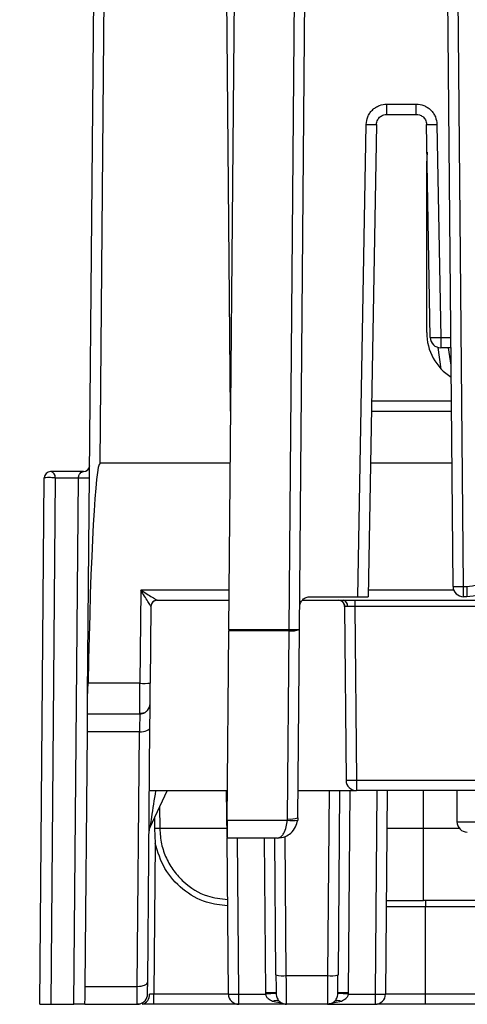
# Model space of a CAD drawing. Extents: x 897.4 to 914.4, y -8.5 to 2.5.
# Tile 51 of 102: x 906.069 to 906.494, y -6.024 to -5.089. Entities that reach past the tile are written whole.
import ezdxf

# ---------------------------------------------------------------- set-up
doc = ezdxf.new("R2010")
doc.units = 0
doc.header["$LTSCALE"] = 4
doc.header["$MEASUREMENT"] = 0
doc.layers.get('0').update_dxf_attribs({"linetype": 'CONTINUOUS'})
doc.layers.get('DEFPOINTS').update_dxf_attribs({"linetype": 'CONTINUOUS'})
doc.layers.add('DIMENSIONS', color=140, linetype='CONTINUOUS')
doc.styles.get("Standard").update_dxf_attribs({"font": 'romans.shx'})
doc.dimstyles.get("Standard").update_dxf_attribs({"dimtxt": 0.15, "dimasz": 0.18, "dimexe": 0.0625, "dimexo": 0.125, "dimgap": 0.0625, "dimtad": 0, "dimtih": 1, "dimtoh": 1, "dimzin": 0, "dimdsep": 46, "dimtxsty": 'Standard', "dimcen": 0, "dimadec": 0, "dimazin": 0, "dimtfac": 1, "dimtofl": 0, "dimtmove": 0, "dimatfit": 3, "dimfxl": 1, "dimtolj": 1, "dimtzin": 0, "dimarcsym": 0})

# ---------------------------------------------------------------- blocks, each defined once
blk = doc.blocks.new('*D4')
at = {"layer": 'DEFPOINTS', "color": 0, "transparency": 16777216}
for p in [(906.75507, -4.02375), (905.46883, -6.02375), (906.08786, -6.02375)]:
    blk.add_point(p, dxfattribs=at)
at = {"layer": 'DIMENSIONS', "color": 0, "lineweight": -2, "transparency": 16777216}
for p, q in [((906.63007, -4.02375), (905.40633, -4.02375)), ((905.46883, -4.20375), (905.46883, -4.70947)), ((905.46883, -5.84375), (905.46883, -5.33804)), ((905.96286, -6.02375), (905.40633, -6.02375))]:
    blk.add_line(p, q, dxfattribs=at)
at = {"layer": 'DIMENSIONS', "color": 0, "transparency": 16777216}
for points in [[(905.43883, -4.20375), (905.49883, -4.20375), (905.46883, -4.02375)], [(905.43883, -5.84375), (905.49883, -5.84375), (905.46883, -6.02375)]]:
    blk.add_solid(points, dxfattribs=at)
at = {"layer": 'DIMENSIONS', "color": 0, "transparency": 16777216, "char_height": 0.15, "attachment_point": 5}
for s, insert in [('\\A1;2.00', (905.46883, -4.88625)), ('\\A1;[50.8]', (905.46883, -5.20054))]:
    blk.add_mtext(s, dxfattribs=dict(at, insert=insert))

msp = doc.modelspace()

# ---------------------------------------------------------------- linework, layer by layer
for p, q in [((906.48014, -5.62718), (906.47173, -4.66343)), ((906.48998, -5.62718), (906.48157, -4.66343)), ((906.26735, -5.66809), (906.27591, -4.6872)), ((906.32453, -5.66809), (906.33309, -4.6872)), ((906.33437, -5.66809), (906.34293, -4.6872)), ((906.13337, -5.73021), (906.14134, -4.81731)), ((906.14513, -5.51037), (906.15118, -4.81723)), ((906.26507, -5.06509), (906.26852, -5.46098)), ((906.41735, -5.16951), (906.44516, -5.16951)), ((906.41735, -5.17926), (906.41735, -5.16951)), ((906.44516, -5.17926), (906.44516, -5.16951)), ((906.41735, -5.17926), (906.44516, -5.17926)), ((906.38985, -5.63694), (906.39767, -5.18885)), ((906.40751, -5.18893), (906.39969, -5.63694)), ((906.45852, -5.39105), (906.455, -5.18893)), ((906.46484, -5.18885), (906.46837, -5.39096)), ((906.45545, -5.21502), (906.45507, -5.22611)), ((906.45507, -5.22611), (906.45507, -5.38635)), ((906.46837, -5.39096), (906.47808, -5.39096)), ((906.46837, -5.39096), (906.46837, -5.40072)), ((906.46892, -5.4209), (906.46584, -5.40039)), ((906.47816, -5.40072), (906.46837, -5.40072)), ((906.47831, -5.41723), (906.47583, -5.40072)), ((906.4786, -5.45131), (906.40293, -5.45131)), ((906.26852, -5.46098), (906.26916, -5.46098)), ((906.40276, -5.46098), (906.47869, -5.46098)), ((906.26873, -5.51037), (906.14513, -5.51037)), ((906.47912, -5.51037), (906.4019, -5.51037)), ((906.12937, -5.51824), (906.09813, -5.51824)), ((906.08786, -6.02375), (906.09223, -5.52409)), ((906.10265, -5.52409), (906.09829, -6.02375)), ((906.10265, -5.52409), (906.12474, -5.52409)), ((906.12038, -6.02375), (906.12474, -5.52409)), ((906.18375, -5.63062), (906.18298, -5.71915)), ((906.26768, -5.63062), (906.18375, -5.63062)), ((906.48079, -5.63062), (906.3998, -5.63062)), ((906.48998, -5.62718), (906.49312, -5.62718)), ((906.48998, -5.63694), (906.48998, -5.62718)), ((906.49312, -5.62718), (906.49312, -5.63694)), ((906.19936, -5.64029), (906.26759, -5.64029)), ((906.19936, -5.64029), (906.19936, -5.64029)), ((906.33714, -5.64029), (906.88954, -5.64029)), ((906.3444, -5.63694), (906.38985, -5.63694)), ((906.38701, -5.64029), (906.38701, -5.64614)), ((906.49312, -5.63694), (906.48998, -5.63694)), ((906.19345, -5.64614), (906.19282, -5.71906)), ((906.19356, -5.64507), (906.19345, -5.64614)), ((906.19345, -5.64614), (906.19345, -5.64614)), ((906.37717, -5.64614), (906.37861, -5.81124)), ((906.50664, -5.64614), (906.38701, -5.64614)), ((906.38701, -5.64614), (906.38845, -5.81124)), ((906.26577, -5.84888), (906.26734, -5.66921)), ((906.26735, -5.66809), (906.26734, -5.66921)), ((906.32453, -5.66921), (906.26734, -5.66921)), ((906.26735, -5.66809), (906.32453, -5.66809)), ((906.32297, -5.84776), (906.32453, -5.66921)), ((906.32453, -5.66921), (906.32453, -5.66809)), ((906.33281, -5.84665), (906.33437, -5.66809)), ((906.18298, -5.71915), (906.1338, -5.71915)), ((906.13321, -5.74816), (906.18281, -5.74816)), ((906.18281, -5.74816), (906.18281, -5.74728)), ((906.19034, -6.00263), (906.19245, -5.76114)), ((906.13096, -6.0067), (906.13306, -5.76521)), ((906.18261, -5.76521), (906.13306, -5.76521)), ((906.1805, -6.0067), (906.18261, -5.76521)), ((906.50573, -5.81124), (906.38845, -5.81124)), ((906.38845, -5.81124), (906.38845, -5.821)), ((906.19193, -5.821), (906.26602, -5.821)), ((906.2088, -5.821), (906.19215, -5.8567)), ((906.26563, -5.86545), (906.26524, -5.821)), ((906.33304, -5.821), (906.38692, -5.821)), ((906.36263, -5.821), (906.36109, -5.99654)), ((906.37246, -5.821), (906.37094, -5.99585)), ((906.3823, -5.821), (906.38063, -6.01291)), ((906.50573, -5.821), (906.38845, -5.821)), ((906.4079, -5.821), (906.40621, -6.014)), ((906.41774, -5.821), (906.41605, -6.014)), ((906.45192, -5.85703), (906.45192, -5.821)), ((906.48355, -5.821), (906.48381, -5.85061)), ((906.20167, -5.83629), (906.20182, -5.85703)), ((906.19675, -5.84683), (906.19675, -5.85702)), ((906.3229, -5.84888), (906.32297, -5.84776)), ((906.33281, -5.84665), (906.33267, -5.84888)), ((906.19675, -5.85702), (906.1974, -5.87092)), ((906.26555, -5.85703), (906.20182, -5.85703)), ((906.26577, -5.84888), (906.3229, -5.84888)), ((906.45192, -5.85703), (906.41742, -5.85703)), ((906.45192, -5.92533), (906.45192, -5.85703)), ((906.48626, -5.85703), (906.45192, -5.85703)), ((906.48381, -5.85061), (906.74287, -5.85061)), ((906.31313, -5.86616), (906.26562, -5.86616)), ((906.26692, -6.014), (906.26563, -5.86616)), ((906.27677, -6.014), (906.27548, -5.86616)), ((906.30235, -6.01291), (906.30107, -5.86616)), ((906.31204, -5.99585), (906.31091, -5.86616)), ((906.32188, -5.99654), (906.32073, -5.86454)), ((906.1974, -5.87092), (906.19615, -6.014)), ((906.45389, -5.93118), (906.41678, -5.93118)), ((906.57107, -5.92533), (906.45192, -5.92533)), ((906.45389, -5.92533), (906.45389, -5.93118)), ((906.53124, -5.93118), (906.45389, -5.93118)), ((906.45389, -6.014), (906.45389, -5.93118)), ((906.32188, -5.99654), (906.36109, -5.99654)), ((906.13096, -6.0067), (906.1805, -6.0067)), ((906.19615, -6.02375), (906.19615, -6.014)), ((906.26692, -6.014), (906.19615, -6.014)), ((906.27677, -6.014), (906.30238, -6.014)), ((906.27677, -6.02375), (906.27677, -6.014)), ((906.30238, -6.014), (906.30235, -6.01291)), ((906.31219, -6.01291), (906.31221, -6.01351)), ((906.37077, -6.01351), (906.37079, -6.01291)), ((906.38063, -6.01291), (906.38059, -6.014)), ((906.38059, -6.014), (906.40621, -6.014)), ((906.40621, -6.014), (906.40621, -6.02375)), ((906.45389, -6.014), (906.41605, -6.014)), ((906.53141, -6.014), (906.45389, -6.014)), ((906.45389, -6.02375), (906.45389, -6.014)), ((906.08786, -6.02375), (906.09377, -6.02375)), ((906.09377, -6.02375), (906.09829, -6.02375)), ((906.09829, -6.02375), (906.12038, -6.02375)), ((906.1249, -6.02375), (906.12038, -6.02375)), ((906.13081, -6.02375), (906.1249, -6.02375)), ((906.13081, -6.02375), (906.1804, -6.02375)), ((906.1804, -6.02375), (906.18041, -6.02316)), ((906.27677, -6.02375), (906.19615, -6.02375)), ((906.32204, -6.02375), (906.27677, -6.02375)), ((906.31859, -6.02308), (906.30878, -6.02118)), ((906.36094, -6.02375), (906.32204, -6.02375)), ((906.3742, -6.02118), (906.36094, -6.02375)), ((906.36094, -6.02375), (906.40621, -6.02375)), ((906.53141, -6.02375), (906.45389, -6.02375))]:
    msp.add_line(p, q)
at = {"flags": 128}
for points in [[(906.13321, -5.74816), (906.13322, -5.7476), (906.13323, -5.74595), (906.13326, -5.74327), (906.13329, -5.73966), (906.13333, -5.73525), (906.13337, -5.73021)], [(906.13306, -5.76521), (906.13311, -5.7604), (906.13314, -5.75621), (906.13317, -5.75279), (906.13319, -5.75025), (906.13321, -5.74869), (906.13321, -5.74816)], [(906.18261, -5.76521), (906.18452, -5.76514), (906.18637, -5.76492), (906.18806, -5.76455), (906.18955, -5.76405), (906.19078, -5.76343), (906.19169, -5.76272), (906.19225, -5.76194), (906.19245, -5.76114)], [(906.26577, -5.84888), (906.26574, -5.85236), (906.26571, -5.85564), (906.26569, -5.85863), (906.26566, -5.86122), (906.26565, -5.86333), (906.26563, -5.86489), (906.26562, -5.86584), (906.26562, -5.86616)], [(906.13081, -6.02375), (906.13081, -6.02323), (906.13083, -6.02167), (906.13085, -6.01913), (906.13088, -6.0157), (906.13091, -6.01151), (906.13096, -6.0067)], [(906.1805, -6.0067), (906.18242, -6.00664), (906.18426, -6.00641), (906.18596, -6.00604), (906.18745, -6.00554), (906.18867, -6.00492), (906.18958, -6.00421), (906.19015, -6.00344), (906.19034, -6.00263)], [(906.1804, -6.02375), (906.18231, -6.02356), (906.1831, -6.02337)], [(906.31541, -6.02118), (906.31611, -6.02176), (906.31622, -6.02184)], [(906.36657, -6.02198), (906.36687, -6.02176), (906.36757, -6.02118)]]:
    msp.add_lwpolyline(points, dxfattribs=at)
for centre, radius, start, end in [((906.40505, -4.90684), 0.28211, 268.50051, 270.49937), ((906.45746, -4.90682), 0.28213, 269.50069, 271.49943), ((906.50509, -5.38635), 0.05001, 180, 237.76175), ((906.46837, -5.39088), 0.00984, 181, 270), ((906.12937, -5.51233), 0.00591, 270, 359.5), ((906.09813, -5.52415), 0.00591, 90, 179.5), ((906.09734, -5.52352), 0.00534, 353.86181, 81.52913), ((906.09612, -5.58572), 0.06174, 88.13235, 93.61496), ((906.09697, -5.69602), 0.17202, 88.10605, 89.61312), ((906.12995, -5.40654), 0.11767, 267.46021, 272.53979), ((906.48998, -5.6271), 0.00984, 180.5, 270), ((906.19936, -5.64619), 0.00591, 90, 179.5), ((906.19935, -5.64618), 0.00589, 122.95477, 169.12339), ((906.19936, -5.64619), 0.0059, 90.00085, 123.00938), ((906.37126, -5.64619), 0.00591, 0.5, 90), ((906.37485, -5.64543), 0.00525, 352.48249, 78.71475), ((906.32945, -5.38606), 0.28207, 269.00033, 270.99967), ((906.32713, -5.64816), 0.0212, 262.94682, 289.96384), ((906.18667, -5.57808), 0.14111, 268.50133, 272.49846), ((906.18281, -5.73832), 0.00984, 318.63672, 359.5), ((906.18281, -5.73832), 0.00984, 270, 301.40703), ((906.38845, -5.81115), 0.00984, 180.5, 270), ((906.19488, -5.99021), 0.16892, 88.99846, 91.00154), ((906.32557, -5.82672), 0.0212, 262.94781, 289.96324), ((906.1975, -5.8592), 0.00591, 155, 179.5), ((906.19908, -6.05074), 0.19373, 89.18812, 90.68938), ((906.32778, -5.82849), 0.02097, 256.52859, 283.47141), ((906.49365, -5.85052), 0.00984, 180.5, 270), ((906.31916, -5.96465), 0.03201, 257.14479, 274.87731), ((906.36382, -5.96465), 0.03201, 265.12294, 282.85495), ((906.1833, -6.01517), 0.00875, 281.2856, 7.5173), ((906.1804, -6.01391), 0.00984, 318.63672, 359.5), ((906.27677, -6.01391), 0.00984, 180.5, 270), ((906.30727, -6.29491), 0.28204, 89.00025, 90.99975), ((906.32175, -6.30627), 0.29292, 91.86638, 93.79051), ((906.36123, -6.30635), 0.29299, 86.20978, 88.13349), ((906.37571, -6.29493), 0.28206, 89.0003, 90.9997), ((906.40621, -6.01391), 0.00984, 270, 359.5), ((906.3121, -6.02612), 0.00595, 56.13588, 123.86412), ((906.32204, -6.01391), 0.00984, 239.52605, 270), ((906.36094, -6.01391), 0.00984, 270, 302.35344), ((906.37088, -6.02612), 0.00595, 56.13827, 123.86173)]:
    msp.add_arc(centre, radius, start, end)
msp.add_ellipse((906.14267, -5.79235), major_axis=(0.00246, 0.28198), ratio=0.034903, start_param=0.000305, end_param=1.308507)
for points, knots in [([(906.39767, -5.18885), (906.39797, -5.1864), (906.39843, -5.18264), (906.40091, -5.17814), (906.40344, -5.17508), (906.40656, -5.17257), (906.4111, -5.17017), (906.4149, -5.16977), (906.41735, -5.16951)], [0, 0, 0, 0, 0.239687, 0.36835, 0.500006, 0.628667, 0.760321, 1, 1, 1, 1]), ([(906.44516, -5.16951), (906.44761, -5.16977), (906.45137, -5.17016), (906.45592, -5.17256), (906.45903, -5.17503), (906.46158, -5.17811), (906.46407, -5.18261), (906.46454, -5.1864), (906.46484, -5.18885)], [0, 0, 0, 0, 0.2396774, 0.368335, 0.4999967, 0.6286532, 0.7603122, 1, 1, 1, 1]), ([(906.40751, -5.18893), (906.40758, -5.18815), (906.40771, -5.18662), (906.40855, -5.18454), (906.40972, -5.18278), (906.41154, -5.181), (906.41412, -5.17956), (906.41633, -5.17936), (906.41735, -5.17926)], [0, 0, 0, 0, 0.154156, 0.30005, 0.437667, 0.567017, 0.799918, 1, 1, 1, 1]), ([(906.44516, -5.17926), (906.44618, -5.17936), (906.44838, -5.17956), (906.45096, -5.181), (906.45279, -5.18278), (906.45396, -5.18454), (906.4548, -5.18662), (906.45493, -5.18815), (906.455, -5.18893)], [0, 0, 0, 0, 0.2001, 0.432981, 0.562331, 0.699957, 0.845843, 1, 1, 1, 1]), ([(906.45852, -5.39105), (906.45867, -5.39106), (906.45897, -5.39108), (906.46125, -5.39106), (906.4645, -5.39103), (906.46708, -5.39098), (906.46837, -5.39096)], [0, 0, 0, 0, 0.2500154, 0.5000023, 0.7500107, 1, 1, 1, 1]), ([(906.12474, -5.52409), (906.12475, -5.52391), (906.12477, -5.52353), (906.12488, -5.52274), (906.12529, -5.52122), (906.12678, -5.51875), (906.12827, -5.51846), (906.12937, -5.51824)], [0, 0, 0, 0, 0.031859, 0.066121, 0.146361, 0.3726, 1, 1, 1, 1]), ([(906.13353, -5.51652), (906.1332, -5.51683), (906.13266, -5.51732), (906.13197, -5.51763), (906.13171, -5.51774)], [0, 0, 0, 0, 0.62144, 1, 1, 1, 1]), ([(906.49312, -5.62718), (906.49667, -5.62681), (906.50404, -5.62603), (906.51367, -5.61979), (906.52061, -5.61064), (906.52193, -5.60335), (906.52256, -5.59984)], [0, 0, 0, 0, 0.241038, 0.499994, 0.758956, 1, 1, 1, 1]), ([(906.53238, -5.60048), (906.53196, -5.60343), (906.53115, -5.60918), (906.52666, -5.61931), (906.51824, -5.62904), (906.50577, -5.6358), (906.49714, -5.63658), (906.49312, -5.63694)], [0, 0, 0, 0, 0.151677, 0.295839, 0.560307, 0.795065, 1, 1, 1, 1]), ([(906.18375, -5.63062), (906.18566, -5.63182), (906.18942, -5.63419), (906.19382, -5.63692), (906.19665, -5.63868), (906.19813, -5.6396), (906.19912, -5.64018), (906.19928, -5.64025), (906.19936, -5.64029)], [0, 0, 0, 0, 0.300426, 0.592267, 0.717713, 0.825035, 0.917468, 1, 1, 1, 1]), ([(906.19345, -5.64614), (906.19341, -5.64607), (906.19331, -5.64593), (906.19271, -5.64498), (906.19178, -5.64352), (906.19, -5.6407), (906.18727, -5.63631), (906.18493, -5.63253), (906.18375, -5.63062)], [0, 0, 0, 0, 0.0825226, 0.1749493, 0.2822762, 0.4077258, 0.6995727, 1, 1, 1, 1]), ([(906.48014, -5.62718), (906.48029, -5.62719), (906.48058, -5.62721), (906.48286, -5.62722), (906.48611, -5.62721), (906.48869, -5.62719), (906.48998, -5.62718)], [0, 0, 0, 0, 0.25001, 0.500015, 0.750009, 1, 1, 1, 1]), ([(906.33456, -5.6467), (906.33472, -5.64542), (906.33503, -5.64285), (906.33731, -5.63963), (906.34055, -5.63738), (906.34312, -5.63709), (906.3444, -5.63694)], [0, 0, 0, 0, 0.2500023, 0.4999953, 0.7499998, 1, 1, 1, 1]), ([(906.38985, -5.63694), (906.39054, -5.63694), (906.39192, -5.63694), (906.39387, -5.63694), (906.39561, -5.63694), (906.39754, -5.63694), (906.3993, -5.63694), (906.39956, -5.63694), (906.39969, -5.63694)], [0, 0, 0, 0, 0.1352324, 0.2676, 0.3971244, 0.5238029, 0.7675119, 1, 1, 1, 1]), ([(906.3768, -5.64418), (906.37685, -5.6443), (906.37716, -5.6449), (906.37719, -5.64558), (906.37722, -5.64614)], [0, 0, 0, 0, 0.186925, 1, 1, 1, 1]), ([(906.38005, -5.64612), (906.37962, -5.64612), (906.37876, -5.64613), (906.37787, -5.64614), (906.37728, -5.64614), (906.37721, -5.64614), (906.37717, -5.64614)], [0, 0, 0, 0, 0.250013, 0.499996, 0.750006, 1, 1, 1, 1]), ([(906.38701, -5.64614), (906.38637, -5.64614), (906.38508, -5.64614), (906.38322, -5.64614), (906.3815, -5.64613), (906.38053, -5.64612), (906.38005, -5.64612)], [0, 0, 0, 0, 0.2500038, 0.5000012, 0.7499974, 1, 1, 1, 1]), ([(906.13337, -5.73021), (906.13352, -5.72715), (906.1337, -5.72352), (906.13379, -5.71974), (906.1338, -5.71915)], [0, 0, 0, 0, 0.845051, 1, 1, 1, 1]), ([(906.18281, -5.74728), (906.18281, -5.74714), (906.18282, -5.74658), (906.18284, -5.7429), (906.18287, -5.73763), (906.1829, -5.73234), (906.18294, -5.72608), (906.18296, -5.7215), (906.18298, -5.71915)], [0, 0, 0, 0, 0.086251, 0.352296, 0.500052, 0.657261, 0.823911, 1, 1, 1, 1]), ([(906.19265, -5.7384), (906.19265, -5.73815), (906.19265, -5.73774), (906.19268, -5.73534), (906.1927, -5.73284), (906.19272, -5.72977), (906.19276, -5.72527), (906.1928, -5.72151), (906.19282, -5.71906)], [0, 0, 0, 0, 0.239677, 0.371339, 0.499993, 0.631654, 0.760311, 1, 1, 1, 1]), ([(906.18281, -5.74759), (906.18372, -5.74761), (906.18558, -5.74765), (906.18825, -5.74656), (906.19055, -5.74468), (906.19148, -5.74289), (906.19193, -5.742)], [0, 0, 0, 0, 0.240008, 0.492935, 0.749768, 1, 1, 1, 1]), ([(906.19245, -5.76114), (906.19248, -5.75795), (906.19253, -5.75145), (906.1926, -5.74422), (906.19264, -5.73927), (906.19265, -5.73869), (906.19265, -5.7384)], [0, 0, 0, 0, 0.244858, 0.4999, 0.750074, 1, 1, 1, 1]), ([(906.1828, -5.7487), (906.1828, -5.7488), (906.18279, -5.74917), (906.18276, -5.75208), (906.1827, -5.75739), (906.18264, -5.76255), (906.18261, -5.76521)], [0, 0, 0, 0, 0.116973, 0.393853, 0.688201, 1, 1, 1, 1]), ([(906.38845, -5.81124), (906.38716, -5.81125), (906.38458, -5.81127), (906.38133, -5.81128), (906.37905, -5.81127), (906.37876, -5.81125), (906.37861, -5.81124)], [0, 0, 0, 0, 0.250005, 0.5000053, 0.749995, 1, 1, 1, 1]), ([(906.19783, -5.82131), (906.19647, -5.82973), (906.19466, -5.84097), (906.19282, -5.85264), (906.1923, -5.8558), (906.19217, -5.85659), (906.19215, -5.85667), (906.19215, -5.8567)], [0, 0, 0, 0, 0.658521, 0.879358, 0.948875, 0.975936, 1, 1, 1, 1]), ([(906.20182, -5.85703), (906.20217, -5.86192), (906.20284, -5.8716), (906.20767, -5.88525), (906.21482, -5.89739), (906.227, -5.91068), (906.24434, -5.92192), (906.25964, -5.92362), (906.26614, -5.92434)], [0, 0, 0, 0, 0.143126, 0.282927, 0.419534, 0.553049, 0.80991, 1, 1, 1, 1]), ([(906.31313, -5.86616), (906.31449, -5.86583), (906.3168, -5.86527), (906.31989, -5.86126), (906.32207, -5.85591), (906.32263, -5.85114), (906.3229, -5.84888)], [0, 0, 0, 0, 0.302349, 0.516881, 0.77015, 1, 1, 1, 1]), ([(906.31313, -5.86616), (906.31588, -5.86583), (906.32059, -5.86527), (906.32663, -5.86126), (906.33105, -5.85591), (906.33215, -5.85114), (906.33267, -5.84888)], [0, 0, 0, 0, 0.302381, 0.516882, 0.770171, 1, 1, 1, 1]), ([(906.26619, -5.93025), (906.25943, -5.92954), (906.24405, -5.92792), (906.22291, -5.91534), (906.20504, -5.89586), (906.19995, -5.87924), (906.1974, -5.87092)], [0, 0, 0, 0, 0.207162, 0.471404, 0.735675, 1, 1, 1, 1]), ([(906.41683, -5.92533), (906.41835, -5.92533), (906.42975, -5.92533), (906.44163, -5.92533), (906.45192, -5.92533)], [0, 0, 0, 0, 0.134065, 1, 1, 1, 1]), ([(906.31204, -5.99585), (906.31206, -5.99775), (906.31209, -6.00153), (906.31213, -6.0065), (906.31217, -6.01062), (906.31218, -6.01215), (906.31219, -6.01291)], [0, 0, 0, 0, 0.2507909, 0.5000741, 0.7508042, 1, 1, 1, 1]), ([(906.32204, -6.02375), (906.32204, -6.02348), (906.32203, -6.0229), (906.322, -6.01785), (906.32196, -6.01059), (906.32192, -6.00304), (906.3219, -5.99874), (906.32188, -5.99654)], [0, 0, 0, 0, 0.205286, 0.440165, 0.704519, 0.848533, 1, 1, 1, 1]), ([(906.36109, -5.99654), (906.36108, -5.99874), (906.36106, -6.00304), (906.36102, -6.01059), (906.36098, -6.01785), (906.36094, -6.0229), (906.36094, -6.02348), (906.36094, -6.02375)], [0, 0, 0, 0, 0.151467, 0.295481, 0.559835, 0.794714, 1, 1, 1, 1]), ([(906.37079, -6.01291), (906.37079, -6.01215), (906.37081, -6.01062), (906.37084, -6.00648), (906.37089, -6.00151), (906.37092, -5.99774), (906.37094, -5.99585)], [0, 0, 0, 0, 0.2507784, 0.5000614, 0.7507903, 1, 1, 1, 1]), ([(906.18041, -6.02316), (906.18042, -6.02302), (906.18043, -6.0226), (906.18045, -6.01938), (906.18048, -6.01402), (906.18049, -6.00914), (906.1805, -6.0067)], [0, 0, 0, 0, 0.1434025, 0.4289286, 0.714468, 1, 1, 1, 1]), ([(906.19024, -6.014), (906.19024, -6.01385), (906.19025, -6.01357), (906.19027, -6.01109), (906.1903, -6.00751), (906.19033, -6.00425), (906.19034, -6.00263)], [0, 0, 0, 0, 0.250785, 0.500064, 0.750793, 1, 1, 1, 1]), ([(906.19615, -6.014), (906.19576, -6.014), (906.19499, -6.014), (906.19388, -6.01401), (906.19284, -6.01402), (906.19226, -6.01403), (906.19197, -6.01403)], [0, 0, 0, 0, 0.250018, 0.500046, 0.750006, 1, 1, 1, 1]), ([(906.26692, -6.014), (906.26707, -6.01401), (906.26737, -6.01403), (906.26964, -6.01403), (906.2729, -6.01403), (906.27548, -6.01401), (906.27677, -6.014)], [0, 0, 0, 0, 0.250008, 0.500011, 0.750015, 1, 1, 1, 1]), ([(906.30878, -6.02118), (906.30736, -6.02041), (906.30517, -6.01921), (906.3033, -6.01679), (906.30259, -6.01518), (906.30245, -6.01438), (906.30238, -6.014)], [0, 0, 0, 0, 0.498501, 0.770651, 0.889242, 1, 1, 1, 1]), ([(906.31221, -6.01351), (906.3123, -6.01432), (906.31248, -6.01596), (906.31343, -6.01882), (906.31462, -6.02023), (906.31541, -6.02118)], [0, 0, 0, 0, 0.240754, 0.490645, 1, 1, 1, 1]), ([(906.36757, -6.02118), (906.36836, -6.02023), (906.36955, -6.01882), (906.3705, -6.01596), (906.37068, -6.01432), (906.37077, -6.01351)], [0, 0, 0, 0, 0.509364, 0.759247, 1, 1, 1, 1]), ([(906.38059, -6.014), (906.38053, -6.01438), (906.38038, -6.01518), (906.37967, -6.01678), (906.37781, -6.01921), (906.37562, -6.02041), (906.3742, -6.02118)], [0, 0, 0, 0, 0.110679, 0.229183, 0.501141, 1, 1, 1, 1]), ([(906.40621, -6.014), (906.4075, -6.01401), (906.41008, -6.01403), (906.41333, -6.01403), (906.41561, -6.01403), (906.41591, -6.01401), (906.41605, -6.014)], [0, 0, 0, 0, 0.25, 0.5, 0.75, 1, 1, 1, 1]), ([(906.1804, -6.02345), (906.18131, -6.02343), (906.18318, -6.02337), (906.18585, -6.0222), (906.18815, -6.02028), (906.18907, -6.01848), (906.18953, -6.01759)], [0, 0, 0, 0, 0.237401, 0.489733, 0.747639, 1, 1, 1, 1]), ([(906.19615, -6.02375), (906.19406, -6.02375), (906.18989, -6.02375), (906.18664, -6.02375), (906.18501, -6.02375)], [0, 0, 0, 0, 0.500016, 1, 1, 1, 1]), ([(906.31458, -6.02024), (906.31524, -6.02089), (906.31661, -6.02222), (906.31928, -6.02325), (906.32114, -6.02323), (906.32204, -6.02323)], [0, 0, 0, 0, 0.328137, 0.673111, 1, 1, 1, 1]), ([(906.36094, -6.02323), (906.36184, -6.02323), (906.3637, -6.02325), (906.36636, -6.02222), (906.36773, -6.02089), (906.3684, -6.02024)], [0, 0, 0, 0, 0.32691, 0.671849, 1, 1, 1, 1]), ([(906.45389, -6.02375), (906.44594, -6.02375), (906.43025, -6.02375), (906.41518, -6.02375), (906.40775, -6.02375)], [0, 0, 0, 0, 0.506332, 1, 1, 1, 1])]:
    msp.add_open_spline(points, degree=3, knots=knots)

# ---------------------------------------------------------------- dimensions: what is measured, and where the dimension line sits
at = {"layer": 'DIMENSIONS'}
dim = msp.add_linear_dim(base=(905.46883, -6.02375), p1=(906.75507, -4.02375), p2=(906.08786, -6.02375), angle=90, dimstyle='Standard', override={"dimpost": '\\X'}, dxfattribs=at)
dim.commit()
dim.dimension.update_dxf_attribs({"geometry": '*D4', "text_midpoint": (905.46883, -5.02375)})

doc.saveas('drawing.dxf')
